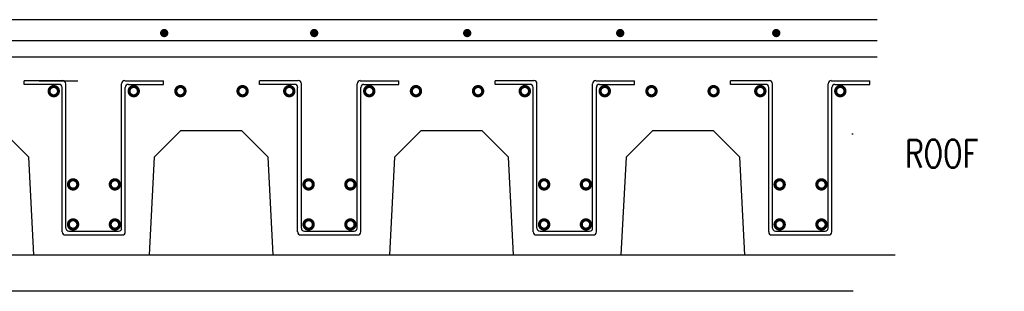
# Model space of a CAD drawing. Header units: millimetres. Extents: x -8170 to 23704, y -2065 to 9093.
# Tile 3 of 6: x -4422 to -2277, y 3279 to 3872. Entities that reach past the tile are written whole.
import ezdxf

# ---------------------------------------------------------------- set-up
doc = ezdxf.new("R2010")
doc.units = ezdxf.units.MM
for name, color, linetype in [('D-DETL-TBLK', 1, 'Continuous'), ('E-ANNO-TEXT', 3, 'Continuous'), ('S-ANNO-TEXT', 3, 'Continuous'), ('S-SECT-CONC', 3, 'Continuous')]:
    doc.layers.add(name, color=color, linetype=linetype)
doc.styles.add('BASE16', font='romans.shx', dxfattribs={"width": 0.75})

msp = doc.modelspace()

# ---------------------------------------------------------------- linework, layer by layer
at = {"layer": 'D-DETL-TBLK', "color": 1}
msp.add_line((-2606.6, 3622), (-2609.4, 3622), dxfattribs=at)
at = {"layer": 'E-ANNO-TEXT', "color": 1}
for p, q in [((-4328.2, 3738.6), (-4412.5, 3738.6)), ((-4412.5, 3730.5), (-4412.5, 3738.6)), ((-4379.6, 3738.6), (-4295.3, 3738.6)), ((-4321.5, 3612), (-4321.5, 3731.9)), ((-4200.1, 3612), (-4200.1, 3731.9)), ((-4193.3, 3738.6), (-4109, 3738.6)), ((-4109, 3730.5), (-4109, 3738.6)), ((-3815.2, 3738.6), (-3899.5, 3738.6)), ((-3899.5, 3730.5), (-3899.5, 3738.6)), ((-3808.5, 3612), (-3808.5, 3731.9)), ((-3687.1, 3612), (-3687.1, 3731.9)), ((-3680.3, 3738.6), (-3596, 3738.6)), ((-3596, 3730.5), (-3596, 3738.6)), ((-3302.2, 3738.6), (-3386.5, 3738.6)), ((-3386.5, 3730.5), (-3386.5, 3738.6)), ((-3295.5, 3612), (-3295.5, 3731.9)), ((-3174.1, 3612), (-3174.1, 3731.9)), ((-3167.3, 3738.6), (-3083, 3738.6)), ((-3083, 3730.5), (-3083, 3738.6)), ((-2789.2, 3738.6), (-2873.5, 3738.6)), ((-2873.5, 3730.5), (-2873.5, 3738.6)), ((-2782.5, 3612), (-2782.5, 3731.9)), ((-2661.1, 3612), (-2661.1, 3731.9)), ((-2654.3, 3738.6), (-2570, 3738.6)), ((-2570, 3730.5), (-2570, 3738.6)), ((-4336.3, 3730.5), (-4412.5, 3730.5)), ((-4329.6, 3612), (-4329.6, 3723.8)), ((-4192, 3612), (-4192, 3723.8)), ((-4185.2, 3730.5), (-4109, 3730.5)), ((-3823.3, 3730.5), (-3899.5, 3730.5)), ((-3816.6, 3612), (-3816.6, 3723.8)), ((-3679, 3612), (-3679, 3723.8)), ((-3672.2, 3730.5), (-3596, 3730.5)), ((-3310.3, 3730.5), (-3386.5, 3730.5)), ((-3303.6, 3612), (-3303.6, 3723.8)), ((-3166, 3612), (-3166, 3723.8)), ((-3159.2, 3730.5), (-3083, 3730.5)), ((-2797.3, 3730.5), (-2873.5, 3730.5)), ((-2790.6, 3612), (-2790.6, 3723.8)), ((-2653, 3612), (-2653, 3723.8)), ((-2646.2, 3730.5), (-2570, 3730.5)), ((-4329.6, 3409.1), (-4329.6, 3612)), ((-4321.5, 3417.2), (-4321.5, 3612)), ((-4200.1, 3417.2), (-4200.1, 3612)), ((-4192, 3409.1), (-4192, 3612)), ((-3816.6, 3409.1), (-3816.6, 3612)), ((-3808.5, 3417.2), (-3808.5, 3612)), ((-3687.1, 3417.2), (-3687.1, 3612)), ((-3679, 3409.1), (-3679, 3612)), ((-3303.6, 3409.1), (-3303.6, 3612)), ((-3295.5, 3417.2), (-3295.5, 3612)), ((-3174.1, 3417.2), (-3174.1, 3612)), ((-3166, 3409.1), (-3166, 3612)), ((-2790.6, 3409.1), (-2790.6, 3612)), ((-2782.5, 3417.2), (-2782.5, 3612)), ((-2661.1, 3417.2), (-2661.1, 3612)), ((-2653, 3409.1), (-2653, 3612)), ((-4314.7, 3410.5), (-4206.8, 3410.5)), ((-3801.7, 3410.5), (-3693.8, 3410.5)), ((-3288.7, 3410.5), (-3180.8, 3410.5)), ((-2775.7, 3410.5), (-2667.8, 3410.5)), ((-4322.8, 3402.4), (-4198.7, 3402.4)), ((-3809.8, 3402.4), (-3685.7, 3402.4)), ((-3296.8, 3402.4), (-3172.7, 3402.4)), ((-2783.8, 3402.4), (-2659.7, 3402.4)), ((-2606.6, 3279.5), (-5930.4, 3279.5))]:
    msp.add_line(p, q, dxfattribs=at)
at = {"layer": 'E-ANNO-TEXT', "color": 1, "const_width": 9}
for points in [[(-4102.8, 3842.4, -1), (-4111.8, 3842.4, -1)], [(-3776.1, 3842.4, -1), (-3785.1, 3842.4, -1)], [(-3442.8, 3842.4, -1), (-3451.8, 3842.4, -1)], [(-3109.5, 3842.4, -1), (-3118.5, 3842.4, -1)], [(-2769.7, 3842.4, -1), (-2778.7, 3842.4, -1)]]:
    msp.add_lwpolyline(points, format="xyb", close=True, dxfattribs=at)
at = {"layer": 'E-ANNO-TEXT', "color": 1}
msp.add_lwpolyline([(-2554.5, 3825.3), (-6086.6, 3825.3, 0.414214), (-6113.6, 3798.3), (-6113.6, 3413.7)], format="xyb", dxfattribs=at)
at = {"layer": 'E-ANNO-TEXT', "color": 1, "const_width": 6.75, "flags": 128}
for points in [[(-4337.7, 3715.8, -1), (-4358, 3715.8, -1)], [(-4183.8, 3715.8, 1), (-4163.5, 3715.8, 1)], [(-4082, 3715.8, 1), (-4061.8, 3715.8, 1)], [(-3926.5, 3715.8, -1), (-3946.7, 3715.8, -1)], [(-3824.7, 3715.8, -1), (-3845, 3715.8, -1)], [(-3670.8, 3715.8, 1), (-3650.5, 3715.8, 1)], [(-3569, 3715.8, 1), (-3548.8, 3715.8, 1)], [(-3413.5, 3715.8, -1), (-3433.7, 3715.8, -1)], [(-3311.7, 3715.8, -1), (-3332, 3715.8, -1)], [(-3157.8, 3715.8, 1), (-3137.5, 3715.8, 1)], [(-3056, 3715.8, 1), (-3035.8, 3715.8, 1)], [(-2900.5, 3715.8, -1), (-2920.7, 3715.8, -1)], [(-2798.7, 3715.8, -1), (-2819, 3715.8, -1)], [(-2644.8, 3715.8, 1), (-2624.5, 3715.8, 1)], [(-4315.9, 3512.5, 1), (-4295.6, 3512.5, 1)], [(-4224.8, 3512.5, 1), (-4204.6, 3512.5, 1)], [(-3802.9, 3512.5, 1), (-3782.6, 3512.5, 1)], [(-3711.8, 3512.5, 1), (-3691.6, 3512.5, 1)], [(-3289.9, 3512.5, 1), (-3269.6, 3512.5, 1)], [(-3198.8, 3512.5, 1), (-3178.6, 3512.5, 1)], [(-2776.9, 3512.5, 1), (-2756.6, 3512.5, 1)], [(-2685.8, 3512.5, 1), (-2665.6, 3512.5, 1)], [(-4315.9, 3425.2, 1), (-4295.6, 3425.2, 1)], [(-4224.8, 3425.2, 1), (-4204.6, 3425.2, 1)], [(-3802.9, 3425.2, 1), (-3782.6, 3425.2, 1)], [(-3711.8, 3425.2, 1), (-3691.6, 3425.2, 1)], [(-3289.9, 3425.2, 1), (-3269.6, 3425.2, 1)], [(-3198.8, 3425.2, 1), (-3178.6, 3425.2, 1)], [(-2776.9, 3425.2, 1), (-2756.6, 3425.2, 1)], [(-2685.8, 3425.2, 1), (-2665.6, 3425.2, 1)]]:
    msp.add_lwpolyline(points, format="xyb", close=True, dxfattribs=at)
at = {"layer": 'E-ANNO-TEXT', "color": 1}
for centre, start, end in [((-4328.2, 3731.9), 0, 90), ((-4193.3, 3731.9), 90, 180), ((-3815.2, 3731.9), 0, 90), ((-3680.3, 3731.9), 90, 180), ((-3302.2, 3731.9), 0, 90), ((-3167.3, 3731.9), 90, 180), ((-2789.2, 3731.9), 0, 90), ((-2654.3, 3731.9), 90, 180), ((-4336.3, 3723.8), 0, 90), ((-4185.2, 3723.8), 90, 180), ((-3823.3, 3723.8), 0, 90), ((-3672.2, 3723.8), 90, 180), ((-3310.3, 3723.8), 0, 90), ((-3159.2, 3723.8), 90, 180), ((-2797.3, 3723.8), 0, 90), ((-2646.2, 3723.8), 90, 180), ((-4314.7, 3417.2), 180, 270), ((-4206.8, 3417.2), 270, 0), ((-3801.7, 3417.2), 180, 270), ((-3693.8, 3417.2), 270, 0), ((-3288.7, 3417.2), 180, 270), ((-3180.8, 3417.2), 270, 0), ((-2775.7, 3417.2), 180, 270), ((-2667.8, 3417.2), 270, 0), ((-4322.8, 3409.1), 180, 270), ((-4198.7, 3409.1), 270, 0), ((-3809.8, 3409.1), 180, 270), ((-3685.7, 3409.1), 270, 0), ((-3296.8, 3409.1), 180, 270), ((-3172.7, 3409.1), 270, 0), ((-2783.8, 3409.1), 180, 270), ((-2659.7, 3409.1), 270, 0)]:
    msp.add_arc(centre, 6.75, start, end, dxfattribs=at)
at = {"layer": 'S-SECT-CONC', "color": 1}
for p, q in [((-6147.9, 3871.6), (-2554.5, 3871.6)), ((-5931.1, 3790.6), (-2554.5, 3790.6)), ((-6011.9, 3359), (-2515.3, 3359))]:
    msp.add_line(p, q, dxfattribs=at)
for points in [[(-4391.2, 3359), (-4402.4, 3571.7), (-4459.7, 3629), (-4592.8, 3629), (-4650.1, 3571.7), (-4661.2, 3359)], [(-3870, 3359), (-3881.1, 3571.7), (-3938.4, 3629), (-4071.5, 3629), (-4128.8, 3571.7), (-4140, 3359)], [(-3346.4, 3359), (-3357.6, 3571.7), (-3414.8, 3629), (-3548, 3629), (-3605.3, 3571.7), (-3616.4, 3359)], [(-2842.5, 3359), (-2853.6, 3571.7), (-2910.9, 3629), (-3044, 3629), (-3101.3, 3571.7), (-3112.5, 3359)]]:
    msp.add_lwpolyline(points, dxfattribs=at)

# ---------------------------------------------------------------- texts
at = {"layer": 'S-ANNO-TEXT', "insert": (-2493.7, 3609.5), "char_height": 60, "width": 1121.822, "attachment_point": 1, "style": 'BASE16'}
msp.add_mtext('ROOF', dxfattribs=at)

doc.saveas('drawing.dxf')
